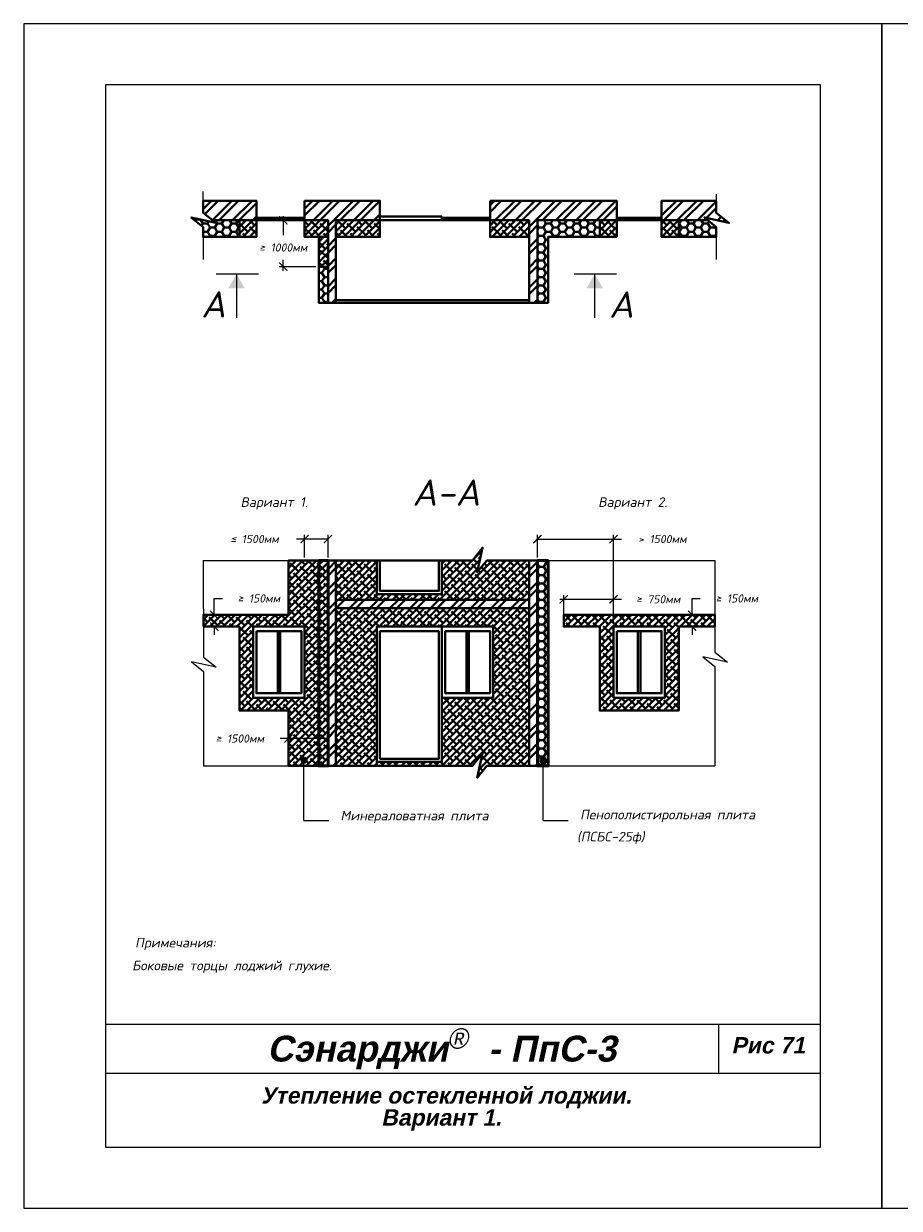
# Model space of a CAD drawing. Header units: inches. Extents: x 47 to 4151, y -1120 to 1902.
# Tile 1 of 93: x 52 to 267, y -773 to -483. Entities that reach past the tile are written whole.
import ezdxf

# ---------------------------------------------------------------- set-up
doc = ezdxf.new("R2010")
doc.units = ezdxf.units.IN
doc.header["$LTSCALE"] = 10
doc.header["$MEASUREMENT"] = 0
doc.layers.add('dim', color=160, linetype='Continuous', lineweight=15)
doc.layers.add('Layer1', color=108, linetype='Continuous', lineweight=30)
for name, color, linetype in [('DUBEL', 142, 'Continuous'), ('hatch', 240, 'Continuous'), ('ndp', 242, 'Continuous'), ('ramka', 248, 'Continuous')]:
    doc.layers.add(name, color=color, linetype=linetype)
doc.layers.add('list', color=5, linetype='Continuous', plot=False)
doc.styles.add('ndp', font='ARIALBD.TTF', dxfattribs={"oblique": 12})
doc.styles.add('style2', font='romans.shx', dxfattribs={"oblique": 12})
doc.dimstyles.new('1', dxfattribs={"dimtxt": 2, "dimasz": 2, "dimexe": 1, "dimexo": 0.7, "dimgap": 2, "dimtad": 0, "dimtih": 1, "dimtoh": 1, "dimdec": 4, "dimzin": 0, "dimdsep": 46, "dimtxsty": 'style2', "dimblk": 'ARCHTICK', "dimcen": 1.5, "dimdle": 1, "dimadec": 0, "dimazin": 0, "dimtfac": 1, "dimtdec": 4, "dimtofl": 0, "dimtmove": 0, "dimatfit": 2, "dimldrblk": 'DOTSMALL', "dimfxl": 1, "dimtolj": 1, "dimtzin": 0, "dimarcsym": 0})
pattern_1 = [(45, (0.0682, -60.737), (-0.8244423, 0.8244423), []), (135, (0.0682, -60.737), (-2.473327, 0.8244423), [2.914844, -1.748906])]
pattern_2 = [(45, (0, 18.2769), (-0.8244423, 0.8244423), []), (135, (0, 18.2769), (-2.473327, 0.8244423), [2.914844, -1.748906])]
pattern_3 = [(0, (0, 18.2769), (1.7489063, 1.0097315), [1.1659375, -2.331875]), (120, (0, 18.2769), (-1.7489062, 1.0097315), [1.1659375, -2.331875]), (60, (0, 18.2769), (4e-09, 2.019463), [-2.331875, 1.1659375])]

# ---------------------------------------------------------------- blocks, each defined once
blk = doc.blocks.new('_ArchTick')
at = {"layer": 'DUBEL', "color": 0, "const_width": 0.15}
blk.add_lwpolyline([(-0.5, -0.5), (0.5, 0.5)], dxfattribs=at)
blk = doc.blocks.new('*D399')
at = {"layer": 'Defpoints', "color": 0, "lineweight": 40}
for p in [(178.06, -609.28), (178.06, -614.53), (196.68, -627.82)]:
    blk.add_point(p, dxfattribs=at)
at = {"layer": 'ndp', "color": 0, "lineweight": -2}
for p, q in [((178.06, -613.83), (178.06, -608.28)), ((196.68, -627.12), (196.68, -608.28)), ((178.06, -609.28), (197.68, -609.28)), ((196.68, -609.28), (198.68, -609.28))]:
    blk.add_line(p, q, dxfattribs=at)
at = {"layer": 'ndp', "color": 0, "lineweight": -2, "xscale": 2, "yscale": 2, "zscale": 2, "rotation": 180}
blk.add_blockref('_ArchTick', (178.06, -609.28), dxfattribs=at)
at = {"layer": 'ndp', "color": 0, "lineweight": -2, "xscale": 2, "yscale": 2, "zscale": 2}
blk.add_blockref('_ArchTick', (196.68, -609.28), dxfattribs=at)
at = {"layer": 'ndp', "color": 1, "insert": (208.65, -609.28), "char_height": 2, "attachment_point": 5, "style": 'style2'}
blk.add_mtext('\\A1;{\\fRomanS|b0|i0|c204|p2;> 1500мм}', dxfattribs=at)
blk = doc.blocks.new('_DotSmall')
at = {"layer": 'DUBEL', "color": 0, "const_width": 0.5}
blk.add_lwpolyline([(-0.0625, 0, 1), (0.0625, 0, 1)], format="xyb", close=True, dxfattribs=at)
blk = doc.blocks.new('*D400')
at = {"layer": 'Defpoints', "color": 0, "lineweight": 40}
for p in [(196.68, -624.03), (184.51, -630.72), (196.68, -630.72)]:
    blk.add_point(p, dxfattribs=at)
at = {"layer": 'ndp', "color": 0, "lineweight": -2}
for p, q in [((184.51, -630.02), (184.51, -623.03)), ((196.68, -630.02), (196.68, -623.03)), ((183.51, -624.03), (196.68, -624.03)), ((196.68, -624.03), (198.68, -624.03))]:
    blk.add_line(p, q, dxfattribs=at)
at = {"layer": 'ndp', "color": 0, "lineweight": -2, "xscale": 2, "yscale": 2, "zscale": 2, "rotation": 180}
blk.add_blockref('_ArchTick', (184.51, -624.03), dxfattribs=at)
at = {"layer": 'ndp', "color": 0, "lineweight": -2, "xscale": 2, "yscale": 2, "zscale": 2}
blk.add_blockref('_ArchTick', (196.68, -624.03), dxfattribs=at)
at = {"layer": 'ndp', "color": 1, "insert": (207.62, -624.03), "char_height": 2, "attachment_point": 5, "style": 'style2'}
blk.add_mtext('\\A1;{\\fRomanS|b0|i0|c204|p2;≥ 750мм}', dxfattribs=at)
blk = doc.blocks.new('*D401')
at = {"layer": 'Defpoints', "color": 0, "lineweight": 40}
for p in [(217.98, -627.82), (215.93, -630.72), (217.98, -630.72)]:
    blk.add_point(p, dxfattribs=at)
at = {"layer": 'dim', "color": 0, "lineweight": -2}
for p, q in [((215.93, -627.82), (215.93, -623.82)), ((215.93, -623.82), (217.93, -623.82)), ((217.28, -627.82), (214.93, -627.82)), ((217.28, -630.72), (214.93, -630.72)), ((215.93, -630.72), (215.93, -632.72))]:
    blk.add_line(p, q, dxfattribs=at)
at = {"layer": 'dim', "color": 0, "lineweight": -2, "xscale": 2, "yscale": 2, "zscale": 2}
for p, rotation in [((215.93, -627.82), 270), ((215.93, -630.72), 90)]:
    blk.add_blockref('_ArchTick', p, dxfattribs=dict(at, rotation=rotation))
at = {"layer": 'dim', "color": 0, "insert": (226.87, -623.82), "char_height": 2, "attachment_point": 5, "style": 'style2'}
blk.add_mtext('\\A1;{\\fRomanS|b0|i0|c204|p2;≥ 150мм}', dxfattribs=at)
blk = doc.blocks.new('*D405')
at = {"layer": 'Defpoints', "color": 0, "lineweight": 40}
for p in [(126.82, -609.28), (121.09, -614.53), (126.82, -614.53)]:
    blk.add_point(p, dxfattribs=at)
at = {"layer": 'ndp', "color": 0, "lineweight": -2}
for p, q in [((121.09, -613.83), (121.09, -608.28)), ((126.82, -613.83), (126.82, -608.28)), ((121.09, -609.28), (119.09, -609.28)), ((126.82, -609.28), (120.09, -609.28))]:
    blk.add_line(p, q, dxfattribs=at)
at = {"layer": 'ndp', "color": 0, "lineweight": -2, "xscale": 2, "yscale": 2, "zscale": 2, "rotation": 180}
blk.add_blockref('_ArchTick', (121.09, -609.28), dxfattribs=at)
at = {"layer": 'ndp', "color": 0, "lineweight": -2, "xscale": 2, "yscale": 2, "zscale": 2}
blk.add_blockref('_ArchTick', (126.82, -609.28), dxfattribs=at)
at = {"layer": 'ndp', "color": 1, "insert": (108.84, -609.28), "char_height": 2, "attachment_point": 5, "style": 'style2'}
blk.add_mtext('\\A1;{\\fRomanS|b0|i0|c204|p2;≤ 1500мм}', dxfattribs=at)
blk = doc.blocks.new('*D406')
at = {"layer": 'Defpoints', "color": 0, "lineweight": 40}
for p in [(101.01, -627.82), (98.96, -630.72), (101.01, -630.72)]:
    blk.add_point(p, dxfattribs=at)
at = {"layer": 'dim', "color": 0, "lineweight": -2}
for p, q in [((98.96, -627.82), (98.96, -623.82)), ((98.96, -623.82), (100.96, -623.82)), ((100.31, -627.82), (97.96, -627.82)), ((100.31, -630.72), (97.96, -630.72)), ((98.96, -630.72), (98.96, -632.72))]:
    blk.add_line(p, q, dxfattribs=at)
at = {"layer": 'dim', "color": 0, "lineweight": -2, "xscale": 2, "yscale": 2, "zscale": 2}
for p, rotation in [((98.96, -627.82), 270), ((98.96, -630.72), 90)]:
    blk.add_blockref('_ArchTick', p, dxfattribs=dict(at, rotation=rotation))
at = {"layer": 'dim', "color": 0, "insert": (109.9, -623.82), "char_height": 2, "attachment_point": 5, "style": 'style2'}
blk.add_mtext('\\A1;{\\fRomanS|b0|i0|c204|p2;≥ 150мм}', dxfattribs=at)
blk = doc.blocks.new('*D407')
at = {"layer": 'Defpoints', "color": 0, "lineweight": 40}
for p in [(117.14, -658.11), (126.82, -658.11), (126.82, -658.11)]:
    blk.add_point(p, dxfattribs=at)
at = {"layer": 'ndp', "color": 0, "lineweight": -2}
for p, q in [((117.14, -658.11), (115.14, -658.11)), ((126.82, -658.11), (116.14, -658.11)), ((117.14, -657.41), (117.14, -657.11)), ((126.82, -657.41), (126.82, -657.11))]:
    blk.add_line(p, q, dxfattribs=at)
at = {"layer": 'ndp', "color": 0, "lineweight": -2, "xscale": 2, "yscale": 2, "zscale": 2, "rotation": 180}
blk.add_blockref('_ArchTick', (117.14, -658.11), dxfattribs=at)
at = {"layer": 'ndp', "color": 0, "lineweight": -2, "xscale": 2, "yscale": 2, "zscale": 2}
blk.add_blockref('_ArchTick', (126.82, -658.11), dxfattribs=at)
at = {"layer": 'ndp', "color": 1, "insert": (105.24, -658.11), "char_height": 2, "attachment_point": 5, "style": 'style2'}
blk.add_mtext('\\A1;{\\fRomanS|b0|i0|c204|p2;≥ 1500мм}', dxfattribs=at)
blk = doc.blocks.new('*D409')
at = {"layer": 'Defpoints', "color": 0, "lineweight": 40}
for p in [(121.09, -531.23), (115.87, -542.61), (124.54, -542.61)]:
    blk.add_point(p, dxfattribs=at)
at = {"layer": 'dim', "color": 0, "lineweight": -2}
for p, q in [((115.87, -530.23), (115.87, -534.91)), ((120.39, -531.23), (114.87, -531.23)), ((115.87, -543.61), (115.87, -540.92)), ((123.84, -542.61), (114.87, -542.61))]:
    blk.add_line(p, q, dxfattribs=at)
at = {"layer": 'dim', "color": 0, "lineweight": -2, "xscale": 2, "yscale": 2, "zscale": 2}
for p, rotation in [((115.87, -531.23), 90), ((115.87, -542.61), 270)]:
    blk.add_blockref('_ArchTick', p, dxfattribs=dict(at, rotation=rotation))
at = {"layer": 'dim', "color": 0, "insert": (115.87, -537.91), "char_height": 2, "attachment_point": 5, "style": 'style2'}
blk.add_mtext('\\A1;{\\fRomanS|b0|i0|c204|p2;≥ 1000мм}', dxfattribs=at)

msp = doc.modelspace()

# ---------------------------------------------------------------- hatches: boundary and pattern name
at = {"layer": 'dim'}
for points in [[(106.428492, -547.911952), (104.413309, -544.421553), (102.398127, -547.911952)], [(194.086627, -547.911955), (192.071444, -544.421556), (190.056262, -547.911955)]]:
    msp.add_hatch(color=1, dxfattribs=at).paths.add_polyline_path(points)
at = {"layer": 'hatch', "lineweight": 40}
h = msp.add_hatch(dxfattribs=at)
h.set_pattern_fill('ANSI32', color=1, scale=9.3275, style=0)
h.set_pattern_definition([(45, (0, 18.277), (-2.473327, 2.473327), []), (45, (1.649, 18.277), (-2.473327, 2.473327), [])])
h.paths.add_polyline_path([(96.223363, -526.465077), (109.311334, -526.465077), (109.311334, -531.234078), (98.549484, -531.234078), (96.238428, -529.412692)])
h.paths.add_polyline_path([(121.090565, -526.465077), (139.497265, -526.465077), (139.497265, -531.234078), (128.752847, -531.234078), (128.752847, -551.425587), (126.816943, -551.425587), (126.816943, -531.234078), (121.090565, -531.234078)])
h.paths.add_polyline_path([(166.475384, -526.465077), (197.476293, -526.465077), (197.476293, -531.234078), (178.061561, -531.234078), (178.061561, -551.425587), (176.011777, -551.425587), (176.011777, -531.234078), (166.475384, -531.234078)])
edge = h.paths.add_edge_path()
edge.add_line((208.462881, -526.465077), (208.462881, -531.234078))
edge.add_line((208.462881, -531.234078), (219.741709, -531.234078))
edge.add_line((219.741709, -531.234078), (218.915694, -530.555263))
edge.add_line((218.915694, -530.555263), (224.916706, -531.867424))
edge.add_line((224.916706, -531.867424), (221.802033, -529.412692))
edge.add_line((221.802033, -529.412692), (221.793351, -526.465077))
edge.add_line((221.793351, -526.465077), (208.462881, -526.465077))
edge.add_line((208.462881, -526.465077), (208.462885, -531.234078))
h = msp.add_hatch(dxfattribs=at)
h.set_pattern_fill('HONEY', color=1, scale=9.3275, style=0)
h.set_pattern_definition(pattern_3)
edge = h.paths.add_edge_path()
edge.add_line((96.238428, -532.927244), (96.238428, -535.305201))
edge.add_line((96.238428, -535.305201), (105.13396, -535.305201))
edge.add_line((105.13396, -535.305201), (105.13396, -531.234078))
edge.add_line((105.13396, -531.234078), (98.549484, -531.234078))
edge.add_line((98.549484, -531.234078), (99.353101, -531.867424))
edge.add_line((99.353101, -531.867424), (93.352089, -530.555263))
edge.add_line((93.352089, -530.555263), (96.238428, -532.927244))
edge.add_line((96.238428, -532.927244), (96.238428, -535.305201))
h = msp.add_hatch(dxfattribs=at)
h.set_pattern_fill('ANSI38', color=1, scale=9.3275, style=0)
h.set_pattern_definition(pattern_2)
h.paths.add_polyline_path([(105.13396, -535.305201), (105.13396, -531.234078), (109.311334, -531.234078), (109.311334, -535.305201)])
h = msp.add_hatch(dxfattribs=at)
h.set_pattern_fill('ANSI38', color=1, scale=9.3275, style=0)
h.set_pattern_definition(pattern_2)
h.paths.add_polyline_path([(121.090565, -531.234078), (126.816943, -531.234078), (126.816943, -535.305201), (121.090565, -535.305201)])
h = msp.add_hatch(dxfattribs=at)
h.set_pattern_fill('ANSI38', color=1, scale=9.3275, style=0)
h.set_pattern_definition(pattern_2)
h.paths.add_polyline_path([(128.752847, -531.234078), (128.752847, -535.305201), (139.497265, -535.305201), (139.497265, -531.234078)])
h = msp.add_hatch(dxfattribs=at)
h.set_pattern_fill('ANSI38', color=1, scale=9.3275, style=0)
h.set_pattern_definition(pattern_2)
h.paths.add_polyline_path([(166.475384, -531.234078), (176.011777, -531.234078), (176.011777, -535.305201), (166.475384, -535.305201)])
h = msp.add_hatch(dxfattribs=at)
h.set_pattern_fill('HONEY', color=1, scale=9.3275, style=0)
h.set_pattern_definition(pattern_3)
h.paths.add_polyline_path([(178.061561, -551.425587), (180.680737, -551.425587), (180.680737, -535.305201), (193.298915, -535.305201), (193.298915, -531.234078), (178.061561, -531.234078)])
h = msp.add_hatch(dxfattribs=at)
h.set_pattern_fill('ANSI38', color=1, scale=9.3275, style=0)
h.set_pattern_definition(pattern_2)
h.paths.add_polyline_path([(193.298915, -531.234078), (197.476293, -531.234078), (197.476293, -535.305201), (193.298915, -535.305201)])
h = msp.add_hatch(dxfattribs=at)
h.set_pattern_fill('ANSI38', color=1, scale=9.3275, style=0)
h.set_pattern_definition([(45, (15.164, 18.2769), (-0.8244423, 0.8244423), []), (135, (15.164, 18.2769), (-2.473327, 0.8244423), [2.914844, -1.748906])])
h.paths.add_polyline_path([(208.462885, -531.234078), (212.640264, -531.234078), (212.640264, -535.305201), (208.462885, -535.305201)])
h = msp.add_hatch(dxfattribs=at)
h.set_pattern_fill('HONEY', color=1, scale=9.3275, style=0)
h.set_pattern_definition(pattern_3)
h.paths.add_polyline_path([(212.640264, -531.234078), (212.640264, -535.305201), (221.802033, -535.305201), (221.802033, -532.927244), (219.741709, -531.234078)])
h = msp.add_hatch(dxfattribs=at)
h.set_pattern_fill('ANSI38', color=1, scale=9.3275, style=0)
h.set_pattern_definition(pattern_2)
h.paths.add_polyline_path([(124.539398, -535.305201), (126.816943, -535.305201), (126.816943, -542.614088), (124.539398, -542.614088)])
h = msp.add_hatch(dxfattribs=at)
h.set_pattern_fill('HONEY', color=1, scale=9.3275, style=0)
h.set_pattern_definition(pattern_3)
h.paths.add_polyline_path([(124.539398, -542.614088), (126.816943, -542.614088), (126.816943, -551.425587), (124.539398, -551.425587)])
h = msp.add_hatch(dxfattribs=at)
h.set_pattern_fill('ANSI38', color=1, scale=9.3275, style=0)
h.paths.add_polyline_path([(128.752847, -614.528072), (138.739548, -614.528072), (138.739548, -622.782201), (154.696158, -622.782201), (154.696158, -614.528072), (162.184999, -614.528072), (164.639731, -611.413398), (163.32757, -617.41441), (165.699551, -614.528072), (176.011777, -614.528072), (176.011777, -624.148064), (128.752847, -624.148064)])
h.paths.add_polyline_path([(138.739547, -664.807935), (138.739547, -663.851304), (154.696157, -663.851304), (154.696152, -648.120634), (167.268027, -648.120634), (167.268027, -630.721846), (138.739547, -630.721846)], flags=17)
h.paths.add_polyline_path([(128.752847, -626.196854), (176.011777, -626.196854), (176.011777, -664.807935), (165.699551, -664.807935), (163.32757, -667.694274), (164.639731, -661.693261), (162.184999, -664.807935), (138.739547, -664.807935), (128.752847, -664.807935)])
h = msp.add_hatch(dxfattribs=at)
h.set_pattern_fill('ANSI38', color=1, scale=9.3275, style=0)
h.set_pattern_definition(pattern_1)
h.paths.add_polyline_path([(121.090565, -630.721846), (108.51869, -630.721846), (108.518695, -648.120634), (105.13396, -648.120634), (121.09057, -648.120634)], flags=16)
h.paths.add_polyline_path([(96.328038, -627.82205), (117.137392, -627.82205), (117.137392, -614.528072), (124.539398, -614.528072), (124.539398, -664.807935), (117.137392, -664.807935), (117.137392, -651.262086), (105.13396, -651.262086), (105.13396, -648.120634), (105.13396, -630.721846), (96.328038, -630.721846)])
h = msp.add_hatch(dxfattribs=at)
h.set_pattern_fill('ANSI38', color=1, scale=9.3275, style=0)
h.set_pattern_definition(pattern_1)
h.paths.add_polyline_path([(124.539398, -614.528072), (126.816943, -614.528072), (126.816943, -664.807935), (124.539398, -664.807935)])
h = msp.add_hatch(dxfattribs=at)
h.set_pattern_fill('ANSI32', color=1, scale=9.3275, style=0)
h.set_pattern_definition([(45, (0.068, -60.737), (-2.473327, 2.473327), []), (45, (1.717, -60.737), (-2.473327, 2.473327), [])])
h.paths.add_polyline_path([(126.816943, -614.528072), (128.752847, -614.528072), (128.752847, -664.807935), (126.816943, -664.807935)])
h.paths.add_polyline_path([(128.752847, -624.148064), (176.011777, -624.148064), (176.011777, -626.196854), (128.752847, -626.196854)])
h.paths.add_polyline_path([(176.011777, -614.528072), (178.061561, -614.528072), (178.061561, -664.807935), (176.011777, -664.807935)])
h = msp.add_hatch(dxfattribs=at)
h.set_pattern_fill('HONEY', color=1, scale=9.3275, style=0)
h.set_pattern_definition([(0, (0.0682, -60.7369), (1.7489063, 1.0097315), [1.1659375, -2.331875]), (120, (0.0682, -60.7369), (-1.7489062, 1.0097315), [1.1659375, -2.331875]), (60, (0.0682, -60.7369), (4e-09, 2.019463), [-2.331875, 1.1659375])])
h.paths.add_polyline_path([(178.061561, -614.528072), (180.680737, -614.528072), (180.680737, -664.807935), (178.061561, -664.807935)])
h = msp.add_hatch(dxfattribs=at)
h.set_pattern_fill('ANSI38', color=1, scale=9.3275, style=0)
h.set_pattern_definition([(45, (-1807.9705, -397.6797), (-0.8244423, 0.8244423), []), (135, (-1807.9705, -397.6797), (-2.47332694, 0.8244423), [2.9148438, -1.7489063])])
h.paths.add_polyline_path([(184.507972, -627.82205), (184.507972, -630.721846), (193.298915, -630.721846), (193.298915, -651.262086), (196.69591, -651.262086), (196.69591, -627.82205)])
h.paths.add_polyline_path([(196.69591, -627.82205), (196.683649, -630.721846), (209.255524, -630.721846), (209.255524, -648.120634), (196.683649, -648.120634), (196.69591, -651.262086), (212.640259, -651.262086), (212.640259, -630.721846), (221.446181, -630.721846), (221.446181, -627.82205)])

# ---------------------------------------------------------------- linework, layer by layer
at = {"layer": 'hatch', "color": 1, "lineweight": 40}
for p, q in [((109.311334, -526.465077), (96.223363, -526.465077)), ((96.223363, -526.465077), (96.238428, -529.412692)), ((109.311334, -535.305201), (109.311334, -526.465077)), ((109.311334, -531.234078), (109.311334, -526.465077)), ((121.090565, -530.606601), (121.090565, -526.465077)), ((121.090565, -526.465077), (139.497265, -526.465077)), ((139.497265, -526.465077), (139.497265, -531.234078)), ((166.475384, -526.465077), (197.476293, -526.465077)), ((166.475384, -535.305201), (166.475384, -526.465077)), ((166.475384, -526.465077), (176.011777, -526.465077)), ((166.475384, -531.234078), (166.475384, -526.465077)), ((166.475384, -526.465077), (180.680737, -526.465077)), ((178.061561, -526.465077), (180.680737, -526.465077)), ((180.680737, -526.465077), (197.476293, -526.465077)), ((197.476293, -526.465077), (197.476293, -535.305201)), ((208.462881, -535.305201), (208.462881, -526.465077)), ((208.462881, -526.465077), (221.441493, -526.465077)), ((221.441493, -526.465077), (221.793351, -526.465077)), ((221.793351, -526.465077), (221.802033, -529.412692)), ((121.090565, -530.606601), (109.311334, -530.606601)), ((121.090565, -530.606601), (121.090565, -535.305201)), ((154.696158, -530.315872), (139.497265, -530.315872)), ((139.497265, -530.315872), (139.497265, -531.234078)), ((154.696158, -531.234078), (154.696158, -530.315872)), ((154.696158, -530.606601), (166.475384, -530.606601)), ((154.696158, -531.234078), (154.696158, -530.606601)), ((166.475384, -530.606601), (166.475384, -531.234078)), ((197.476293, -530.606601), (208.462881, -530.606601)), ((221.802033, -529.412692), (223.36336, -530.643204)), ((109.311334, -531.234078), (105.13396, -531.234078)), ((105.13396, -531.234078), (105.13396, -535.305201)), ((109.311334, -535.305201), (109.311334, -531.234078)), ((124.539398, -531.234078), (121.090565, -531.234078)), ((126.816943, -531.234078), (126.816943, -551.425587)), ((128.752847, -551.425587), (128.752847, -531.234078)), ((139.497265, -531.234078), (139.497265, -535.305201)), ((139.497265, -531.234078), (154.696158, -531.234078)), ((166.475384, -531.234078), (154.696158, -531.234078)), ((176.011777, -531.234078), (166.475384, -531.234078)), ((176.011777, -531.234078), (176.011777, -551.425587)), ((176.011777, -551.425587), (176.011777, -531.234078)), ((178.061561, -551.425587), (178.061561, -531.234078)), ((193.298915, -535.305201), (193.298915, -531.234078)), ((193.298915, -531.234078), (197.476293, -531.234078)), ((197.476293, -531.234078), (219.741709, -531.234078)), ((197.476293, -531.234078), (197.476293, -535.305201)), ((105.13396, -535.305201), (109.311334, -535.305201)), ((121.090565, -535.305201), (124.539398, -535.305201)), ((124.539398, -551.425587), (124.539398, -535.305201)), ((124.539398, -535.305201), (126.816943, -535.305201)), ((124.539398, -542.614088), (124.539398, -535.305201)), ((126.816943, -535.305201), (126.816943, -542.614088)), ((139.497265, -535.305201), (128.752847, -535.305201)), ((128.752847, -535.305201), (128.752847, -550.79811)), ((197.476293, -535.305201), (180.680737, -535.305201)), ((180.680737, -535.305201), (180.680737, -551.425587)), ((197.476293, -535.305201), (193.298915, -535.305201)), ((208.462881, -535.305201), (221.802033, -535.305201)), ((126.816943, -542.614088), (124.539398, -542.614088)), ((128.752847, -550.79811), (176.011777, -550.79811)), ((124.539398, -551.425587), (176.011777, -551.425587)), ((176.011777, -551.425587), (178.061561, -551.425587)), ((180.680737, -551.425587), (176.011777, -551.425587)), ((180.680737, -551.425587), (176.011777, -551.425587)), ((124.539398, -614.528072), (124.539398, -664.807935)), ((126.816943, -614.528072), (124.539398, -614.528072)), ((126.816943, -614.528072), (126.816943, -664.807935)), ((128.752847, -614.528072), (128.752847, -664.807935)), ((176.011777, -614.528072), (176.011777, -664.807935)), ((178.061561, -614.528072), (178.061561, -664.807935)), ((180.680737, -614.528072), (180.680737, -664.807935)), ((128.752847, -624.148064), (176.011777, -624.148064)), ((128.752847, -626.196854), (176.011777, -626.196854)), ((139.497264, -631.818822), (153.934135, -631.818822)), ((139.497264, -631.818822), (139.497264, -663.051302))]:
    msp.add_line(p, q, dxfattribs=at)
at = {"layer": 'hatch'}
for points in [[(96.2119, -524.222064), (96.238428, -529.412692), (99.353101, -531.867424), (93.352089, -530.555263), (96.238428, -532.927244), (96.238428, -540.806124)], [(221.775505, -524.883591), (221.802033, -529.412692), (224.916706, -531.867424), (218.915694, -530.555263), (221.802033, -532.927244), (221.802033, -540.806124)], [(96.30151, -614.528072), (162.184999, -614.528072), (164.639731, -611.413398), (163.32757, -617.41441), (165.699551, -614.528072), (221.441489, -614.528072)], [(96.30151, -614.528072), (96.328038, -638.166201), (99.442712, -640.620933), (93.441699, -639.308772), (96.328038, -641.680753), (96.328038, -664.807935)], [(221.441489, -614.528072), (221.441489, -636.957951), (224.556162, -639.412683), (218.55515, -638.100522), (221.441489, -640.472503), (221.441489, -664.807935)], [(96.328038, -664.807935), (162.184999, -664.807935), (164.639731, -661.693261), (163.32757, -667.694274), (165.699551, -664.807935), (221.441489, -664.807935)]]:
    msp.add_lwpolyline(points, dxfattribs=at)
at = {"layer": 'hatch', "color": 1, "lineweight": 40}
for points in [[(96.223363, -526.465077), (109.311334, -526.465077), (109.311334, -531.234078), (98.549484, -531.234078), (96.238428, -529.412692), (96.223363, -526.465077)], [(121.090565, -526.465077), (139.497265, -526.465077), (139.497265, -531.234078), (128.752847, -531.234078), (128.752847, -551.425587), (126.816943, -551.425587), (126.816943, -531.234078), (121.090565, -531.234078), (121.090565, -526.465077)], [(166.475384, -526.465077), (197.476293, -526.465077), (197.476293, -531.234078), (178.061561, -531.234078), (178.061561, -551.425587), (176.011777, -551.425587), (176.011777, -531.234078), (166.475384, -531.234078), (166.475384, -526.465077)], [(166.475384, -526.465077), (197.476293, -526.465077), (197.476293, -531.234078), (178.061561, -531.234078), (178.061561, -551.425587), (176.011777, -551.425587), (176.011777, -531.234078), (166.475384, -531.234078), (166.475384, -526.465077)], [(208.462881, -526.465077), (208.462881, -531.234078), (219.741709, -531.234078), (218.915694, -530.555263), (224.916706, -531.867424), (221.802033, -529.412692), (221.784768, -526.465077), (208.462881, -526.465077), (208.462881, -531.234078)], [(208.462881, -526.465077), (208.462881, -531.234078), (219.741709, -531.234078), (218.915694, -530.555263), (224.916706, -531.867424), (221.802033, -529.412692), (221.793351, -526.465077), (208.462881, -526.465077), (208.462885, -531.234078)], [(96.238428, -532.927244), (96.238428, -535.305201), (105.13396, -535.305201), (105.13396, -531.234078), (98.549484, -531.234078), (99.353101, -531.867424), (93.352089, -530.555263), (96.238428, -532.927244), (96.238428, -535.305201)], [(105.13396, -535.305201), (105.13396, -531.234078), (109.311334, -531.234078), (109.311334, -535.305201), (105.13396, -535.305201)], [(121.090565, -531.234078), (126.816943, -531.234078), (126.816943, -535.305201), (121.090565, -535.305201), (121.090565, -531.234078)], [(128.752847, -531.234078), (128.752847, -535.305201), (139.497265, -535.305201), (139.497265, -531.234078), (128.752847, -531.234078)], [(166.475384, -531.234078), (176.011777, -531.234078), (176.011777, -535.305201), (166.475384, -535.305201), (166.475384, -531.234078)], [(178.061561, -551.425587), (180.680737, -551.425587), (180.680737, -535.305201), (193.298915, -535.305201), (193.298915, -531.234078), (178.061561, -531.234078), (178.061561, -551.425587)], [(193.298915, -531.234078), (197.476293, -531.234078), (197.476293, -535.305201), (193.298915, -535.305201), (193.298915, -531.234078)], [(208.462885, -531.234078), (212.640264, -531.234078), (212.640264, -535.305201), (208.462885, -535.305201), (208.462885, -531.234078)], [(212.640264, -531.234078), (212.640264, -535.305201), (221.802033, -535.305201), (221.802033, -532.927244), (219.741709, -531.234078), (212.640264, -531.234078)], [(128.752847, -614.528072), (138.739548, -614.528072), (138.739548, -622.782201), (154.696158, -622.782201), (154.696158, -614.528072), (162.184999, -614.528072), (164.639731, -611.413398), (163.32757, -617.41441), (165.699551, -614.528072), (176.011777, -614.528072), (176.011777, -624.148064), (128.752847, -624.148064), (128.752847, -614.528072), (138.739548, -614.528072)], [(96.328038, -630.721846), (105.13396, -630.721846), (105.13396, -651.262086), (117.137392, -651.262086), (117.137392, -664.807935), (124.539398, -664.807935), (124.539398, -614.528072), (117.137392, -614.528072), (117.137392, -627.82205), (96.328038, -627.82205), (96.328038, -630.721846)], [(139.497265, -614.528072), (153.956158, -614.528072), (153.963061, -621.982199), (139.497265, -621.982199), (139.497265, -614.528072)], [(128.752847, -626.196854), (176.011777, -626.196854), (176.011777, -664.807935), (165.699551, -664.807935), (163.32757, -667.694274), (164.639731, -661.693261), (162.184999, -664.807935), (138.739547, -664.807935), (138.739547, -663.851304), (154.696157, -663.851304), (154.696152, -648.120634), (167.268027, -648.120634), (167.268027, -630.721846), (138.739547, -630.721846), (138.739547, -664.807935), (128.752847, -664.807935), (128.752847, -626.196854), (176.011777, -626.196854)], [(184.507972, -627.82205), (184.507972, -630.721846), (193.298915, -630.721846), (193.313894, -651.262086), (212.640259, -651.262086), (212.640259, -630.721846), (221.446181, -630.721846), (221.446181, -627.82205), (184.507972, -627.82205)], [(139.497264, -631.818822), (153.934135, -631.818822), (153.963061, -663.051302), (139.497264, -663.051302), (139.497264, -631.818822)]]:
    msp.add_lwpolyline(points, dxfattribs=at)
for points in [[(121.090565, -526.465077), (139.497265, -526.465077), (139.497265, -526.465077), (121.090565, -526.465077)], [(109.311334, -530.606601), (121.090565, -530.606601), (121.090565, -531.234078), (109.311334, -531.234078)], [(124.539398, -535.305201), (126.816943, -535.305201), (126.816943, -542.614088), (124.539398, -542.614088)], [(124.539398, -542.614088), (126.816943, -542.614088), (126.816943, -551.425587), (124.539398, -551.425587)], [(126.816943, -614.528072), (128.752847, -614.528072), (128.752847, -664.807935), (126.816943, -664.807935)], [(138.739548, -614.528072), (154.696158, -614.528072), (154.696158, -622.782201), (138.739548, -622.782201)], [(176.011777, -614.528072), (178.061561, -614.528072), (178.061561, -664.807935), (176.011777, -664.807935)], [(128.752847, -624.148064), (176.011777, -624.148064), (176.011777, -626.196854), (128.752847, -626.196854)], [(138.739547, -630.721846), (154.696157, -630.721846), (154.696157, -663.851304), (138.739547, -663.851304)], [(209.255524, -630.721846), (196.683649, -630.721846), (196.683649, -648.120634), (209.255524, -648.120634)], [(197.476293, -631.818822), (208.462881, -631.818822), (208.462881, -647.023658), (197.476293, -647.023658)]]:
    msp.add_lwpolyline(points, close=True, dxfattribs=at)
at = {"layer": 'hatch', "color": 1, "lineweight": 50}
for points in [[(124.539398, -614.528072), (126.816943, -614.528072), (126.816943, -664.807935), (124.539398, -664.807935)], [(178.061561, -614.528072), (180.680737, -614.528072), (180.680737, -664.807935), (178.061561, -664.807935)]]:
    msp.add_lwpolyline(points, close=True, dxfattribs=at)
at = {"layer": 'Layer1', "color": 1, "lineweight": 40}
for p, q in [((114.501641, -631.818822), (114.501641, -647.023658)), ((115.125333, -647.023658), (115.125333, -631.818822)), ((160.679103, -631.818822), (160.679103, -647.023658)), ((161.302795, -647.023658), (161.302795, -631.818822)), ((202.6666, -631.818822), (202.6666, -647.023658)), ((203.290292, -647.023658), (203.290292, -631.818822)), ((115.125333, -639.42124), (115.125333, -647.023658)), ((203.290292, -639.42124), (203.290292, -647.023658))]:
    msp.add_line(p, q, dxfattribs=at)
for points in [[(184.507972, -627.82205), (184.507972, -630.721846), (193.298915, -630.721846), (193.313894, -651.262086), (212.640259, -651.262086), (212.640259, -630.721846), (221.446181, -630.721846), (221.446181, -627.82205), (184.507972, -627.82205)], [(109.311334, -631.818822), (120.297921, -631.818822), (120.297921, -647.023658), (109.311334, -647.023658), (109.311334, -631.818822)], [(155.488796, -631.818822), (166.475384, -631.818822), (166.475384, -647.023658), (155.488796, -647.023658), (155.488796, -631.818822)]]:
    msp.add_lwpolyline(points, dxfattribs=at)
for points in [[(108.51869, -630.721846), (121.090565, -630.721846), (121.090565, -648.120634), (108.51869, -648.120634)], [(108.518695, -630.721846), (121.09057, -630.721846), (121.09057, -648.120634), (108.518695, -648.120634)], [(154.696152, -630.721846), (167.268027, -630.721846), (167.268027, -648.120634), (154.696152, -648.120634)], [(196.683649, -630.721846), (209.255524, -630.721846), (209.255524, -648.120634), (196.683649, -648.120634)]]:
    msp.add_lwpolyline(points, close=True, dxfattribs=at)
at = {"layer": 'list'}
for points in [[(52.340128, -773.114712), (262.340128, -773.114712), (262.340128, -483.114712), (52.340128, -483.114712)], [(262.340128, -773.114714), (472.340128, -773.114714), (472.340128, -483.114714), (262.340128, -483.114714)]]:
    msp.add_lwpolyline(points, close=True, dxfattribs=at)
at = {"layer": 'ndp'}
for p, q in [((109.767378, -544.421553), (99.416181, -544.421553)), ((104.413309, -544.421553), (104.413309, -555.092415)), ((197.425513, -544.421556), (187.074316, -544.421556)), ((192.071444, -544.421556), (192.071444, -555.092418)), ((120.874695, -678.166348), (120.874695, -663.85287)), ((179.497668, -678.166348), (179.497668, -663.912442)), ((120.874695, -678.166348), (126.976463, -678.166348)), ((179.497668, -678.166348), (185.599435, -678.166348))]:
    msp.add_line(p, q, dxfattribs=at)
at = {"layer": 'ndp', "const_width": 0.879825}
for points in [[(120.94792, -662.979182, 1), (120.94792, -663.859007, 1)], [(179.381301, -663.048287, 1), (179.381301, -663.928112, 1)]]:
    msp.add_lwpolyline(points, format="xyb", close=True, dxfattribs=at)
at = {"layer": 'ramka'}
for p, q in [((247.340128, -728.114712), (72.340128, -728.114712)), ((222.340128, -728.114712), (222.340128, -740.114712)), ((247.340128, -740.114712), (72.340128, -740.114712))]:
    msp.add_line(p, q, dxfattribs=at)
msp.add_lwpolyline([(72.340128, -758.114712), (247.340128, -758.114712), (247.340128, -498.114712), (72.340128, -498.114712)], close=True, dxfattribs=at)

# ---------------------------------------------------------------- texts
at = {"layer": 'dim', "color": 160, "char_height": 6.4282148, "width": 9.76187766, "attachment_point": 1, "style": 'style2'}
for insert in [(95.766952, -548.624404), (195.603802, -548.664203)]:
    msp.add_mtext('{\\C1;A}', dxfattribs=dict(at, insert=insert))
at = {"layer": 'dim', "color": 160, "insert": (147.454131, -594.687372), "char_height": 6.4282148, "attachment_point": 1, "style": 'style2'}
msp.add_mtext('{\\C1;A-А}', dxfattribs=at)
at = {"layer": 'ndp', "oblique": 12}
for s, height, style, p in [('Вариант 1.', 2.3461995, 'style2', (105.397375, -601.403462)), ('Вариант 2.', 2.3461995, 'style2', (192.92241, -601.403462)), ('Пенополистирольная плита', 2.34619952, 'style2', (188.507592, -677.909732)), ('Минераловатная плита', 2.34619952, 'style2', (129.86042, -678.166348)), ('(ПСБС-25ф)', 2.3461995, 'style2', (187.737384, -683.298562)), ('Примечания:', 2.34619952, 'style2', (79.586101, -709.26646)), ('Боковые торцы лоджий глухие.', 2.34619952, 'style2', (78.87922, -714.848792)), ('Сэнарджи    - ПпС-3 ', 6.33260053, 'ndp', (111.916798, -737.190374)), ('Рис 71 ', 4, 'ndp', (225.543508, -735.21266)), ('Утепление остекленной лоджии.', 4, 'ndp', (110.449655, -747.479196)), (' Вариант 1.', 4, 'ndp', (138.290287, -752.87222))]:
    msp.add_text(s, height=height, dxfattribs=dict(at, style=style)).set_placement(p)
at = {"layer": 'ndp', "insert": (155.979601, -729.051289), "char_height": 5, "attachment_point": 1, "style": 'style2'}
msp.add_mtext('{\\fCentury Gothic|b0|i0|c204|p32;®}', dxfattribs=at)

# ---------------------------------------------------------------- dimensions: what is measured, and where the dimension line sits
at = {"layer": 'dim', "color": 1}
for base, p1, p2, text, picture, middle in [((115.866111, -542.614088), (121.090565, -531.234078), (124.539398, -542.614088), '{\\fRomanS|b0|i0|c204|p2;≥ 1000мм}', '*D409', (115.866111, -537.914727)), ((98.963832, -630.721845), (101.012862, -627.822049), (101.012862, -630.721845), '{\\fRomanS|b0|i0|c204|p2;≥ 150мм}', '*D406', (109.896697, -623.822049)), ((215.933072, -630.721846), (217.982101, -627.82205), (217.982101, -630.721846), '{\\fRomanS|b0|i0|c204|p2;≥ 150мм}', '*D401', (226.865936, -623.82205))]:
    dim = msp.add_linear_dim(base=base, p1=p1, p2=p2, angle=270, text=text, dimstyle='1', dxfattribs=at)
    dim.commit()
    dim.dimension.update_dxf_attribs({"geometry": picture, "text_midpoint": middle, "dimtype": 160})
at = {"layer": 'ndp'}
for base, p1, p2, text, picture, middle in [((126.816943, -609.279107), (121.090565, -614.528072), (126.816943, -614.528072), '{\\fRomanS|b0|i0|c204|p2;≤ 1500мм}', '*D405', (108.841872, -609.279107)), ((178.061561, -609.279107), (196.683649, -627.82205), (178.061561, -614.528072), '{\\fRomanS|b0|i0|c204|p2;> 1500мм}', '*D399', (208.646239, -609.279107)), ((196.683649, -624.027492), (184.507972, -630.721846), (196.683649, -630.721846), '{\\fRomanS|b0|i0|c204|p2;≥ 750мм}', '*D400', (207.616514, -624.027492)), ((126.816943, -658.113579), (117.137392, -658.113579), (126.816943, -658.113579), '{\\fRomanS|b0|i0|c204|p2;≥ 1500мм}', '*D407', (105.241321, -658.113579))]:
    dim = msp.add_linear_dim(base=base, p1=p1, p2=p2, text=text, dimstyle='1', override={"dimclrt": 1, "dimtmove": 0}, dxfattribs=at)
    dim.commit()
    dim.dimension.update_dxf_attribs({"geometry": picture, "text_midpoint": middle, "dimtype": 160})

doc.saveas('drawing.dxf')
